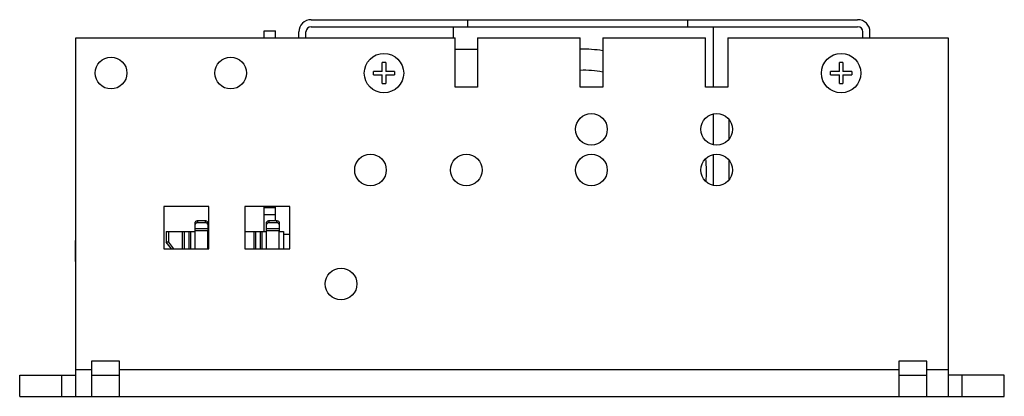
# Model space of a CAD drawing. Header units: millimetres. Extents: x 31 to 429, y 53 to 310.
# Tile 1 of 5: x 38 to 178, y 53 to 106. Entities that reach past the tile are written whole.
import ezdxf

# ---------------------------------------------------------------- set-up
doc = ezdxf.new("R2010")
doc.units = ezdxf.units.MM

msp = doc.modelspace()

# ---------------------------------------------------------------- linework, layer by layer
at = {"color": 7, "linetype": 'Continuous'}
for p, q in [((78.95, 106.46), (156.65, 106.46)), ((101.2, 105.46), (101.2, 106.46)), ((132.5, 105.46), (132.5, 106.46)), ((78.95, 105.46), (156.65, 105.46)), ((99.16, 103.86), (99.16, 105.46)), ((136.14, 96.86), (136.14, 105.46)), ((45.5, 52.86), (45.5, 103.86)), ((45.5, 103.86), (99.4, 103.86)), ((72.26, 103.86), (72.26, 104.87)), ((72.26, 104.87), (73.86, 104.87)), ((73.86, 103.86), (73.86, 104.87)), ((77.2, 103.86), (77.2, 104.71)), ((78.2, 103.86), (78.2, 104.71)), ((99.4, 96.86), (99.4, 103.86)), ((102.6, 103.86), (102.6, 96.86)), ((102.6, 103.86), (117.2, 103.86)), ((117.2, 96.86), (117.2, 103.86)), ((120.4, 103.86), (120.4, 96.86)), ((120.4, 103.86), (135, 103.86)), ((135, 96.86), (135, 103.86)), ((138.2, 103.86), (169.5, 103.86)), ((138.2, 103.86), (138.2, 96.86)), ((157.4, 103.86), (157.4, 104.71)), ((158.4, 103.86), (158.4, 104.71)), ((169.5, 103.86), (169.5, 52.86)), ((99.4, 102.26), (102.6, 102.26)), ((89.05, 99.11), (89.05, 100.36)), ((89.55, 100.36), (89.05, 100.36)), ((89.55, 100.36), (89.55, 99.11)), ((154.55, 100.36), (154.05, 100.36)), ((154.05, 99.11), (154.05, 100.36)), ((154.55, 100.36), (154.55, 99.11)), ((87.8, 98.61), (87.8, 99.11)), ((89.05, 99.11), (87.8, 99.11)), ((87.8, 98.61), (89.05, 98.61)), ((89.05, 97.36), (89.05, 98.61)), ((90.8, 99.11), (89.55, 99.11)), ((89.55, 98.61), (89.55, 97.36)), ((89.55, 98.61), (90.8, 98.61)), ((90.8, 99.11), (90.8, 98.61)), ((154.05, 99.11), (152.8, 99.11)), ((152.8, 98.61), (152.8, 99.11)), ((152.8, 98.61), (154.05, 98.61)), ((154.05, 97.36), (154.05, 98.61)), ((155.8, 99.11), (154.55, 99.11)), ((154.55, 98.61), (155.8, 98.61)), ((154.55, 98.61), (154.55, 97.36)), ((155.8, 99.11), (155.8, 98.61)), ((89.05, 97.36), (89.55, 97.36)), ((102.6, 96.86), (99.4, 96.86)), ((120.4, 96.86), (117.2, 96.86)), ((138.2, 96.86), (135, 96.86)), ((154.05, 97.36), (154.55, 97.36)), ((136.14, 88.66), (136.14, 93.06)), ((138.37, 89.48), (138.37, 92.25)), ((136.14, 82.86), (136.14, 87.26)), ((138.37, 83.68), (138.37, 86.45)), ((58, 79.86), (58, 73.86)), ((64.4, 79.86), (58, 79.86)), ((64.4, 73.86), (64.4, 79.86)), ((69.5, 79.86), (69.5, 73.86)), ((75.9, 79.86), (69.5, 79.86)), ((72.26, 76.34), (72.26, 79.86)), ((73.86, 77.87), (73.86, 79.86)), ((75.9, 73.86), (75.9, 79.86)), ((72.26, 78.76), (73.86, 78.76)), ((62.46, 76.34), (62.46, 77.6)), ((62.84, 77.87), (63.85, 77.87)), ((62.84, 77.58), (63.85, 77.58)), ((64.23, 77.6), (64.23, 76.34)), ((72.61, 76.34), (72.61, 77.6)), ((72.99, 77.87), (74.01, 77.87)), ((72.99, 77.58), (74.01, 77.58)), ((74.39, 77.6), (74.39, 76.34)), ((58.34, 76.34), (58.34, 74.82)), ((58.34, 76.34), (62.46, 76.34)), ((58.65, 76.34), (58.65, 74.82)), ((61.8, 76.34), (61.8, 73.86)), ((64.23, 76.34), (64.21, 76.34)), ((64.23, 76.34), (64.4, 76.34)), ((69.5, 76.34), (72.61, 76.34)), ((71.95, 76.34), (71.95, 73.86)), ((74.39, 76.34), (74.36, 76.34)), ((74.39, 76.34), (75.02, 76.34)), ((75.02, 76.34), (75.02, 73.86)), ((75.02, 75.96), (75.9, 75.96)), ((45.42, 72.06), (45.42, 75.06)), ((45.42, 75.06), (45.5, 75.06)), ((59.07, 73.86), (58.34, 74.82)), ((58.65, 74.82), (58.34, 74.82)), ((58.65, 74.82), (59.38, 73.86)), ((58, 73.86), (64.4, 73.86)), ((69.5, 73.86), (75.9, 73.86)), ((45.5, 72.06), (45.42, 72.06)), ((47.7, 57.86), (47.7, 52.86)), ((51.7, 57.86), (47.7, 57.86)), ((51.7, 52.86), (51.7, 57.86)), ((166.5, 57.86), (162.5, 57.86)), ((162.5, 57.86), (162.5, 52.86)), ((166.5, 52.86), (166.5, 57.86)), ((37.5, 52.86), (37.5, 55.86)), ((37.5, 55.86), (45.5, 55.86)), ((43.5, 52.86), (43.5, 55.86)), ((47.7, 55.86), (51.7, 55.86)), ((162.5, 55.86), (166.5, 55.86)), ((177.5, 55.86), (169.5, 55.86)), ((171.5, 52.86), (171.5, 55.86)), ((177.5, 52.86), (177.5, 55.86)), ((37.5, 52.86), (177.5, 52.86))]:
    msp.add_line(p, q, dxfattribs=at)
at = {"color": 9, "linetype": 'Continuous'}
for p, q in [((73.86, 79.67), (72.26, 79.67)), ((62.84, 77.58), (62.84, 77.87)), ((63.85, 77.87), (63.85, 77.58)), ((72.99, 77.58), (72.99, 77.87)), ((74.01, 77.87), (74.01, 77.58)), ((60.62, 76.34), (60.62, 73.86)), ((60.93, 73.86), (60.93, 76.34)), ((61.54, 76.34), (61.54, 73.86)), ((64.23, 76.72), (62.46, 76.72)), ((62.46, 76.48), (64.23, 76.48)), ((62.46, 73.86), (62.46, 76.34)), ((64.21, 76.34), (64.21, 73.86)), ((70.77, 76.34), (70.77, 73.86)), ((71.09, 73.86), (71.09, 76.34)), ((71.7, 76.34), (71.7, 73.86)), ((74.39, 76.72), (72.61, 76.72)), ((72.61, 76.48), (74.39, 76.48)), ((72.61, 73.86), (72.61, 76.34)), ((74.36, 76.34), (74.36, 73.86)), ((47.7, 56.61), (45.5, 56.61)), ((162.5, 56.61), (51.7, 56.61)), ((169.5, 56.61), (166.5, 56.61))]:
    msp.add_line(p, q, dxfattribs=at)
at = {"color": 7, "linetype": 'Continuous'}
for centre, radius in [((50.5, 98.86), 2.25), ((67.5, 98.86), 2.25), ((89.3, 98.86), 2.8), ((154.3, 98.86), 2.8), ((118.8, 90.86), 2.25), ((136.6, 90.86), 2.25), ((87.38, 85.06), 2.25), ((101, 85.06), 2.25), ((118.8, 85.06), 2.25), ((136.6, 85.06), 2.25), ((83.2, 68.86), 2.25)]:
    msp.add_circle(centre, radius, dxfattribs=at)
for centre, radius, start, end in [((78.95, 104.71), 1.75, 90, 180), ((156.65, 104.71), 1.75, 0, 90), ((78.95, 104.71), 0.75, 90, 180), ((156.65, 104.71), 0.75, 0, 90), ((117.65, 84.76), 17.5, 80.9465, 91.4661), ((117.65, 84.76), 17.5, 355.5218, 6.2804), ((62.84, 77.05), 0.532, 89.9972, 100.9151), ((63.85, 77.05), 0.532, 79.0849, 90.0028), ((72.99, 77.05), 0.532, 89.9972, 100.9151), ((74.01, 77.05), 0.532, 79.0849, 90.0028)]:
    msp.add_arc(centre, radius, start, end, dxfattribs=at)
at = {"color": 9, "linetype": 'Continuous'}
msp.add_arc((117.65, 84.76), 14.5, 79.0553, 91.7744, dxfattribs=at)
at = {"color": 7, "linetype": 'Continuous'}
for points, knots in [([(62.46, 77.6), (62.46, 77.63), (62.48, 77.71), (62.57, 77.8), (62.69, 77.86), (62.79, 77.87), (62.84, 77.87)], [0, 0, 0, 0, 0.209488, 0.444658, 0.712005, 1, 1, 1, 1]), ([(62.74, 77.57), (62.7, 77.56), (62.62, 77.54), (62.53, 77.48), (62.47, 77.4), (62.46, 77.34), (62.46, 77.31)], [0, 0, 0, 0, 0.287414, 0.549954, 0.784805, 1, 1, 1, 1]), ([(63.85, 77.87), (63.9, 77.87), (64, 77.86), (64.12, 77.8), (64.21, 77.71), (64.23, 77.63), (64.23, 77.6)], [0, 0, 0, 0, 0.287995, 0.555342, 0.790512, 1, 1, 1, 1]), ([(64.23, 77.31), (64.23, 77.34), (64.22, 77.4), (64.16, 77.48), (64.06, 77.54), (63.99, 77.56), (63.95, 77.57)], [0, 0, 0, 0, 0.215195, 0.450046, 0.712586, 1, 1, 1, 1]), ([(72.61, 77.6), (72.61, 77.63), (72.63, 77.71), (72.72, 77.8), (72.85, 77.86), (72.94, 77.87), (72.99, 77.87)], [0, 0, 0, 0, 0.209488, 0.444658, 0.712005, 1, 1, 1, 1]), ([(72.89, 77.57), (72.85, 77.56), (72.78, 77.54), (72.69, 77.48), (72.63, 77.4), (72.61, 77.34), (72.61, 77.31)], [0, 0, 0, 0, 0.287414, 0.549954, 0.784805, 1, 1, 1, 1]), ([(74.01, 77.87), (74.06, 77.87), (74.15, 77.86), (74.28, 77.8), (74.37, 77.71), (74.39, 77.63), (74.39, 77.6)], [0, 0, 0, 0, 0.287995, 0.555342, 0.790512, 1, 1, 1, 1]), ([(74.39, 77.31), (74.39, 77.34), (74.37, 77.4), (74.31, 77.48), (74.22, 77.54), (74.15, 77.56), (74.11, 77.57)], [0, 0, 0, 0, 0.215195, 0.450046, 0.712586, 1, 1, 1, 1])]:
    msp.add_open_spline(points, degree=3, knots=knots, dxfattribs=at)

doc.saveas('drawing.dxf')
